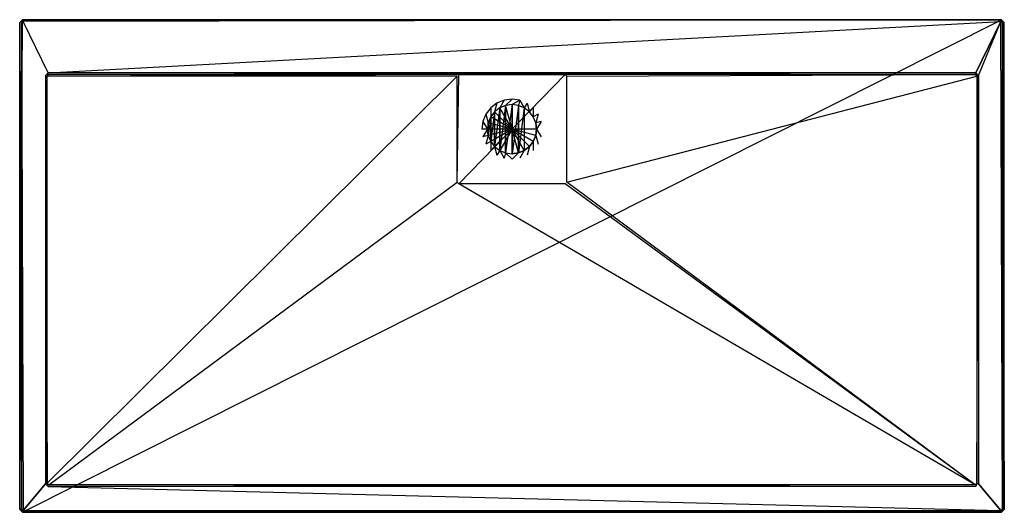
# Model space of a CAD drawing. Extents: x 0 to 1.8, y -0.9 to 0.
import ezdxf

# ---------------------------------------------------------------- set-up
doc = ezdxf.new("R2010")
doc.units = 0
for name, color, linetype in [('L0_D_DA1893SUB2V_13___REPLACEMT', 7, 'CONTINUOUS'), ('L10_D_DA1893SUB2V_12___REPLACEM', 7, 'CONTINUOUS'), ('L11_D_DA1893SUB2V_2___REPLACEMT', 7, 'CONTINUOUS'), ('L12_D_DA1893SUB2V_6___REPLACEMT', 7, 'CONTINUOUS'), ('L13_VERTIEFUNG110___REPLACEMTFO', 7, 'CONTINUOUS'), ('L14_ABLAUF90____REPLACEMTFOREMP', 7, 'CONTINUOUS'), ('L1_D_DA1893SUB2V_1___REPLACEMTF', 7, 'CONTINUOUS'), ('L2_D_DA1893SUB2V_3___REPLACEMTF', 7, 'CONTINUOUS'), ('L3_D_DA1893SUB2V_4___REPLACEMTF', 7, 'CONTINUOUS'), ('L4_D_DA1893SUB2V_5___REPLACEMTF', 7, 'CONTINUOUS'), ('L5_D_DA1893SUB2V_7___REPLACEMTF', 7, 'CONTINUOUS'), ('L6_D_DA1893SUB2V_8___REPLACEMTF', 7, 'CONTINUOUS'), ('L7_D_DA1893SUB2V_9___REPLACEMTF', 7, 'CONTINUOUS'), ('L8_D_DA1893SUB2V_10___REPLACEMT', 7, 'CONTINUOUS'), ('L9_D_DA1893SUB2V_11___REPLACEMT', 7, 'CONTINUOUS')]:
    doc.layers.add(name, color=color, linetype=linetype)

msp = doc.modelspace()

# ---------------------------------------------------------------- linework, layer by layer
at = {"layer": 'L0_D_DA1893SUB2V_13___REPLACEMT', "color": 8}
for points, invisible_edges in [([(0.005, 0, 0.032), (1.795, 0), (0.005, 0), (0.005, 0, 0.032)], 13), ([(1.795, 0), (0.005, 0, 0.032), (1.795, 0, 0.032), (1.795, 0)], 14)]:
    msp.add_3dface(points, dxfattribs=dict(at, invisible_edges=invisible_edges))
at = {"layer": 'L10_D_DA1893SUB2V_12___REPLACEM', "color": 8}
for points, invisible_edges in [([(1.8, -0.005), (1.8, -0.895, 0.032), (1.8, -0.895), (1.8, -0.005)], 13), ([(1.8, -0.895, 0.032), (1.8, -0.005), (1.8, -0.005, 0.032), (1.8, -0.895, 0.032)], 14)]:
    msp.add_3dface(points, dxfattribs=dict(at, invisible_edges=invisible_edges))
at = {"layer": 'L11_D_DA1893SUB2V_2___REPLACEMT', "color": 8}
for points, invisible_edges in [([(0.053, -0.1, 0.015), (0.997, -0.1, 0.005), (0.803, -0.1, 0.005), (0.053, -0.1, 0.015)], 13), ([(0.997, -0.1, 0.005), (0.053, -0.1, 0.015), (1.747, -0.1, 0.015), (0.997, -0.1, 0.005)], 10), ([(1.747, -0.1, 0.015), (0.053, -0.1, 0.015), (0.053, -0.1, 0.032), (1.747, -0.1, 0.015)], 13), ([(1.747, -0.1, 0.015), (0.053, -0.1, 0.032), (1.747, -0.1, 0.032), (1.747, -0.1, 0.015)], 15)]:
    msp.add_3dface(points, dxfattribs=dict(at, invisible_edges=invisible_edges))
at = {"layer": 'L12_D_DA1893SUB2V_6___REPLACEMT', "color": 8}
for points, invisible_edges in [([(0.053, -0.1, 0.015), (0.8, -0.103, 0.005), (0.05, -0.103, 0.015), (0.053, -0.1, 0.015)], 13), ([(0.8, -0.103, 0.005), (0.05, -0.847, 0.015), (0.05, -0.103, 0.015), (0.8, -0.103, 0.005)], 13), ([(0.05, -0.847, 0.015), (0.8, -0.103, 0.005), (0.8, -0.297, 0.005), (0.05, -0.847, 0.015)], 14), ([(0.8, -0.103, 0.005), (0.053, -0.1, 0.015), (0.803, -0.1, 0.005), (0.8, -0.103, 0.005)], 14), ([(0.803, -0.1, 0.005), (0.8, -0.297, 0.005), (0.8, -0.103, 0.005), (0.803, -0.1, 0.005)], 13), ([(0.8, -0.297, 0.005), (0.803, -0.1, 0.005), (0.803, -0.3, 0.005), (0.8, -0.297, 0.005)], 10), ([(0.803, -0.3, 0.005), (0.803, -0.1, 0.005), (0.997, -0.1, 0.005), (0.803, -0.3, 0.005)], 13), ([(0.803, -0.3, 0.005), (0.997, -0.1, 0.005), (0.997, -0.3, 0.005), (0.803, -0.3, 0.005)], 10), ([(0.997, -0.3, 0.005), (0.997, -0.1, 0.005), (1, -0.103, 0.005), (0.997, -0.3, 0.005)], 15), ([(1.747, -0.1, 0.015), (1, -0.103, 0.005), (0.997, -0.1, 0.005), (1.747, -0.1, 0.015)], 13), ([(0.997, -0.3, 0.005), (1, -0.103, 0.005), (1, -0.297, 0.005), (0.997, -0.3, 0.005)], 15), ([(1, -0.103, 0.005), (1.747, -0.1, 0.015), (1.75, -0.103, 0.015), (1, -0.103, 0.005)], 14), ([(1.75, -0.103, 0.015), (1, -0.297, 0.005), (1, -0.103, 0.005), (1.75, -0.103, 0.015)], 13), ([(1, -0.297, 0.005), (1.75, -0.103, 0.015), (1.75, -0.847, 0.015), (1, -0.297, 0.005)], 14), ([(0.8, -0.297, 0.005), (0.053, -0.85, 0.015), (0.05, -0.847, 0.015), (0.8, -0.297, 0.005)], 13), ([(0.053, -0.85, 0.015), (0.8, -0.297, 0.005), (0.803, -0.3, 0.005), (0.053, -0.85, 0.015)], 14), ([(0.803, -0.3, 0.005), (1.747, -0.85, 0.015), (0.053, -0.85, 0.015), (0.803, -0.3, 0.005)], 13), ([(1.747, -0.85, 0.015), (0.803, -0.3, 0.005), (0.997, -0.3, 0.005), (1.747, -0.85, 0.015)], 14), ([(1, -0.297, 0.005), (1.747, -0.85, 0.015), (0.997, -0.3, 0.005), (1, -0.297, 0.005)], 13), ([(1.747, -0.85, 0.015), (1, -0.297, 0.005), (1.75, -0.847, 0.015), (1.747, -0.85, 0.015)], 14)]:
    msp.add_3dface(points, dxfattribs=dict(at, invisible_edges=invisible_edges))
at = {"layer": 'L13_VERTIEFUNG110___REPLACEMTFO', "color": 8}
for points, invisible_edges in [([(0.861029, -0.1775, 0.005), (0.861109, -0.161109, 0.006), (0.852369, -0.1725, 0.006), (0.861029, -0.1775, 0.005)], 13), ([(0.861109, -0.161109, 0.006), (0.861029, -0.1775, 0.005), (0.86818, -0.16818, 0.005), (0.861109, -0.161109, 0.006)], 14), ([(0.86818, -0.16818, 0.005), (0.8725, -0.152369, 0.006), (0.861109, -0.161109, 0.006), (0.86818, -0.16818, 0.005)], 13), ([(0.8725, -0.152369, 0.006), (0.86818, -0.16818, 0.005), (0.8775, -0.161029, 0.005), (0.8725, -0.152369, 0.006)], 14), ([(0.86818, -0.16818, 0.005), (0.86818, -0.23182, 0.005), (0.8775, -0.161029, 0.005), (0.86818, -0.16818, 0.005)], 10), ([(0.8775, -0.161029, 0.005), (0.86818, -0.23182, 0.005), (0.8775, -0.238971, 0.005), (0.8775, -0.161029, 0.005)], 13), ([(0.8775, -0.161029, 0.005), (0.885765, -0.146874, 0.006), (0.8725, -0.152369, 0.006), (0.8775, -0.161029, 0.005)], 13), ([(0.885765, -0.146874, 0.006), (0.8775, -0.161029, 0.005), (0.888353, -0.156533, 0.005), (0.885765, -0.146874, 0.006)], 14), ([(0.8775, -0.161029, 0.005), (0.8775, -0.238971, 0.005), (0.888353, -0.156533, 0.005), (0.8775, -0.161029, 0.005)], 10), ([(0.888353, -0.156533, 0.005), (0.8775, -0.238971, 0.005), (0.888353, -0.243467, 0.005), (0.888353, -0.156533, 0.005)], 13), ([(0.888353, -0.156533, 0.005), (0.9, -0.145, 0.006), (0.885765, -0.146874, 0.006), (0.888353, -0.156533, 0.005)], 13), ([(0.9, -0.145, 0.006), (0.888353, -0.156533, 0.005), (0.9, -0.155, 0.005), (0.9, -0.145, 0.006)], 14), ([(0.888353, -0.156533, 0.005), (0.888353, -0.243467, 0.005), (0.9, -0.155, 0.005), (0.888353, -0.156533, 0.005)], 10), ([(0.9, -0.155, 0.005), (0.888353, -0.243467, 0.005), (0.9, -0.245, 0.005), (0.9, -0.155, 0.005)], 13), ([(0.9, -0.155, 0.005), (0.914235, -0.146874, 0.006), (0.9, -0.145, 0.006), (0.9, -0.155, 0.005)], 13), ([(0.914235, -0.146874, 0.006), (0.9, -0.155, 0.005), (0.911647, -0.156533, 0.005), (0.914235, -0.146874, 0.006)], 14), ([(0.9, -0.155, 0.005), (0.9, -0.245, 0.005), (0.911647, -0.156533, 0.005), (0.9, -0.155, 0.005)], 10), ([(0.911647, -0.156533, 0.005), (0.9, -0.245, 0.005), (0.911647, -0.243467, 0.005), (0.911647, -0.156533, 0.005)], 13), ([(0.9225, -0.161029, 0.005), (0.914235, -0.146874, 0.006), (0.911647, -0.156533, 0.005), (0.9225, -0.161029, 0.005)], 13), ([(0.911647, -0.156533, 0.005), (0.911647, -0.243467, 0.005), (0.9225, -0.161029, 0.005), (0.911647, -0.156533, 0.005)], 10), ([(0.9225, -0.161029, 0.005), (0.911647, -0.243467, 0.005), (0.9225, -0.238971, 0.005), (0.9225, -0.161029, 0.005)], 13), ([(0.914235, -0.146874, 0.006), (0.9225, -0.161029, 0.005), (0.9275, -0.152369, 0.006), (0.914235, -0.146874, 0.006)], 14), ([(0.93182, -0.16818, 0.005), (0.9275, -0.152369, 0.006), (0.9225, -0.161029, 0.005), (0.93182, -0.16818, 0.005)], 13), ([(0.9225, -0.161029, 0.005), (0.9225, -0.238971, 0.005), (0.93182, -0.16818, 0.005), (0.9225, -0.161029, 0.005)], 15), ([(0.9275, -0.152369, 0.006), (0.93182, -0.16818, 0.005), (0.938891, -0.161109, 0.006), (0.9275, -0.152369, 0.006)], 14), ([(0.938971, -0.1775, 0.005), (0.938891, -0.161109, 0.006), (0.93182, -0.16818, 0.005), (0.938971, -0.1775, 0.005)], 13), ([(0.938891, -0.161109, 0.006), (0.938971, -0.1775, 0.005), (0.947631, -0.1725, 0.006), (0.938891, -0.161109, 0.006)], 14), ([(0.856533, -0.188353, 0.005), (0.852369, -0.1725, 0.006), (0.846874, -0.185765, 0.006), (0.856533, -0.188353, 0.005)], 13), ([(0.852369, -0.1725, 0.006), (0.856533, -0.188353, 0.005), (0.861029, -0.1775, 0.005), (0.852369, -0.1725, 0.006)], 14), ([(0.856533, -0.188353, 0.005), (0.856533, -0.211647, 0.005), (0.861029, -0.1775, 0.005), (0.856533, -0.188353, 0.005)], 10), ([(0.861029, -0.1775, 0.005), (0.856533, -0.211647, 0.005), (0.861029, -0.2225, 0.005), (0.861029, -0.1775, 0.005)], 13), ([(0.861029, -0.1775, 0.005), (0.861029, -0.2225, 0.005), (0.86818, -0.16818, 0.005), (0.861029, -0.1775, 0.005)], 10), ([(0.86818, -0.16818, 0.005), (0.861029, -0.2225, 0.005), (0.86818, -0.23182, 0.005), (0.86818, -0.16818, 0.005)], 13), ([(0.93182, -0.16818, 0.005), (0.9225, -0.238971, 0.005), (0.93182, -0.23182, 0.005), (0.93182, -0.16818, 0.005)], 15), ([(0.93182, -0.16818, 0.005), (0.93182, -0.23182, 0.005), (0.938971, -0.1775, 0.005), (0.93182, -0.16818, 0.005)], 15), ([(0.938971, -0.1775, 0.005), (0.93182, -0.23182, 0.005), (0.938971, -0.2225, 0.005), (0.938971, -0.1775, 0.005)], 15), ([(0.943467, -0.188353, 0.005), (0.947631, -0.1725, 0.006), (0.938971, -0.1775, 0.005), (0.943467, -0.188353, 0.005)], 13), ([(0.938971, -0.1775, 0.005), (0.938971, -0.2225, 0.005), (0.943467, -0.188353, 0.005), (0.938971, -0.1775, 0.005)], 15), ([(0.947631, -0.1725, 0.006), (0.943467, -0.188353, 0.005), (0.953126, -0.185765, 0.006), (0.947631, -0.1725, 0.006)], 14), ([(0.855, -0.2, 0.005), (0.846874, -0.185765, 0.006), (0.845, -0.2, 0.006), (0.855, -0.2, 0.005)], 13), ([(0.846874, -0.185765, 0.006), (0.855, -0.2, 0.005), (0.856533, -0.188353, 0.005), (0.846874, -0.185765, 0.006)], 14), ([(0.856533, -0.211647, 0.005), (0.856533, -0.188353, 0.005), (0.855, -0.2, 0.005), (0.856533, -0.211647, 0.005)], 13), ([(0.943467, -0.188353, 0.005), (0.938971, -0.2225, 0.005), (0.943467, -0.211647, 0.005), (0.943467, -0.188353, 0.005)], 15), ([(0.945, -0.2, 0.005), (0.953126, -0.185765, 0.006), (0.943467, -0.188353, 0.005), (0.945, -0.2, 0.005)], 13), ([(0.943467, -0.188353, 0.005), (0.943467, -0.211647, 0.005), (0.945, -0.2, 0.005), (0.943467, -0.188353, 0.005)], 13), ([(0.953126, -0.185765, 0.006), (0.945, -0.2, 0.005), (0.955, -0.2, 0.006), (0.953126, -0.185765, 0.006)], 14), ([(0.846874, -0.214235, 0.006), (0.855, -0.2, 0.005), (0.845, -0.2, 0.006), (0.846874, -0.214235, 0.006)], 13), ([(0.855, -0.2, 0.005), (0.846874, -0.214235, 0.006), (0.856533, -0.211647, 0.005), (0.855, -0.2, 0.005)], 14), ([(0.852369, -0.2275, 0.006), (0.856533, -0.211647, 0.005), (0.846874, -0.214235, 0.006), (0.852369, -0.2275, 0.006)], 13), ([(0.856533, -0.211647, 0.005), (0.852369, -0.2275, 0.006), (0.861029, -0.2225, 0.005), (0.856533, -0.211647, 0.005)], 14), ([(0.947631, -0.2275, 0.006), (0.943467, -0.211647, 0.005), (0.938971, -0.2225, 0.005), (0.947631, -0.2275, 0.006)], 13), ([(0.953126, -0.214235, 0.006), (0.945, -0.2, 0.005), (0.943467, -0.211647, 0.005), (0.953126, -0.214235, 0.006)], 13), ([(0.943467, -0.211647, 0.005), (0.947631, -0.2275, 0.006), (0.953126, -0.214235, 0.006), (0.943467, -0.211647, 0.005)], 14), ([(0.945, -0.2, 0.005), (0.953126, -0.214235, 0.006), (0.955, -0.2, 0.006), (0.945, -0.2, 0.005)], 14), ([(0.861109, -0.238891, 0.006), (0.861029, -0.2225, 0.005), (0.852369, -0.2275, 0.006), (0.861109, -0.238891, 0.006)], 13), ([(0.861029, -0.2225, 0.005), (0.861109, -0.238891, 0.006), (0.86818, -0.23182, 0.005), (0.861029, -0.2225, 0.005)], 14), ([(0.8725, -0.247631, 0.006), (0.86818, -0.23182, 0.005), (0.861109, -0.238891, 0.006), (0.8725, -0.247631, 0.006)], 13), ([(0.86818, -0.23182, 0.005), (0.8725, -0.247631, 0.006), (0.8775, -0.238971, 0.005), (0.86818, -0.23182, 0.005)], 14), ([(0.9275, -0.247631, 0.006), (0.93182, -0.23182, 0.005), (0.9225, -0.238971, 0.005), (0.9275, -0.247631, 0.006)], 13), ([(0.93182, -0.23182, 0.005), (0.9275, -0.247631, 0.006), (0.938891, -0.238891, 0.006), (0.93182, -0.23182, 0.005)], 14), ([(0.938891, -0.238891, 0.006), (0.938971, -0.2225, 0.005), (0.93182, -0.23182, 0.005), (0.938891, -0.238891, 0.006)], 13), ([(0.938971, -0.2225, 0.005), (0.938891, -0.238891, 0.006), (0.947631, -0.2275, 0.006), (0.938971, -0.2225, 0.005)], 14), ([(0.885765, -0.253126, 0.006), (0.8775, -0.238971, 0.005), (0.8725, -0.247631, 0.006), (0.885765, -0.253126, 0.006)], 13), ([(0.8775, -0.238971, 0.005), (0.885765, -0.253126, 0.006), (0.888353, -0.243467, 0.005), (0.8775, -0.238971, 0.005)], 14), ([(0.9, -0.255, 0.006), (0.888353, -0.243467, 0.005), (0.885765, -0.253126, 0.006), (0.9, -0.255, 0.006)], 13), ([(0.888353, -0.243467, 0.005), (0.9, -0.255, 0.006), (0.9, -0.245, 0.005), (0.888353, -0.243467, 0.005)], 14), ([(0.9, -0.255, 0.006), (0.911647, -0.243467, 0.005), (0.9, -0.245, 0.005), (0.9, -0.255, 0.006)], 13), ([(0.911647, -0.243467, 0.005), (0.9, -0.255, 0.006), (0.914235, -0.253126, 0.006), (0.911647, -0.243467, 0.005)], 14), ([(0.914235, -0.253126, 0.006), (0.9225, -0.238971, 0.005), (0.911647, -0.243467, 0.005), (0.914235, -0.253126, 0.006)], 13), ([(0.9225, -0.238971, 0.005), (0.914235, -0.253126, 0.006), (0.9275, -0.247631, 0.006), (0.9225, -0.238971, 0.005)], 14)]:
    msp.add_3dface(points, dxfattribs=dict(at, invisible_edges=invisible_edges))
at = {"layer": 'L14_ABLAUF90____REPLACEMTFOREMP', "color": 8}
for points, invisible_edges in [([(0.9, -0.2, 0.007), (0.8775, -0.161029, 0.006), (0.86818, -0.16818, 0.006), (0.9, -0.2, 0.007)], 14), ([(0.86818, -0.16818, 0.005), (0.8775, -0.161029, 0.006), (0.8775, -0.161029, 0.005), (0.86818, -0.16818, 0.005)], 13), ([(0.8775, -0.161029, 0.006), (0.86818, -0.16818, 0.005), (0.86818, -0.16818, 0.006), (0.8775, -0.161029, 0.006)], 14), ([(0.86818, -0.23182, 0.005), (0.86818, -0.16818, 0.005), (0.8775, -0.161029, 0.005), (0.86818, -0.23182, 0.005)], 10), ([(0.86818, -0.23182, 0.005), (0.8775, -0.161029, 0.005), (0.8775, -0.238971, 0.005), (0.86818, -0.23182, 0.005)], 13), ([(0.9, -0.2, 0.007), (0.888353, -0.156533, 0.006), (0.8775, -0.161029, 0.006), (0.9, -0.2, 0.007)], 14), ([(0.8775, -0.161029, 0.005), (0.888353, -0.156533, 0.006), (0.888353, -0.156533, 0.005), (0.8775, -0.161029, 0.005)], 13), ([(0.888353, -0.156533, 0.006), (0.8775, -0.161029, 0.005), (0.8775, -0.161029, 0.006), (0.888353, -0.156533, 0.006)], 14), ([(0.8775, -0.238971, 0.005), (0.8775, -0.161029, 0.005), (0.888353, -0.156533, 0.005), (0.8775, -0.238971, 0.005)], 10), ([(0.8775, -0.238971, 0.005), (0.888353, -0.156533, 0.005), (0.888353, -0.243467, 0.005), (0.8775, -0.238971, 0.005)], 13), ([(0.9, -0.2, 0.007), (0.9, -0.155, 0.006), (0.888353, -0.156533, 0.006), (0.9, -0.2, 0.007)], 14), ([(0.888353, -0.156533, 0.005), (0.9, -0.155, 0.006), (0.9, -0.155, 0.005), (0.888353, -0.156533, 0.005)], 13), ([(0.9, -0.155, 0.006), (0.888353, -0.156533, 0.005), (0.888353, -0.156533, 0.006), (0.9, -0.155, 0.006)], 14), ([(0.888353, -0.243467, 0.005), (0.888353, -0.156533, 0.005), (0.9, -0.155, 0.005), (0.888353, -0.243467, 0.005)], 10), ([(0.888353, -0.243467, 0.005), (0.9, -0.155, 0.005), (0.9, -0.245, 0.005), (0.888353, -0.243467, 0.005)], 13), ([(0.911647, -0.156533, 0.006), (0.9, -0.155, 0.006), (0.9, -0.2, 0.007), (0.911647, -0.156533, 0.006)], 14), ([(0.9, -0.155, 0.006), (0.911647, -0.156533, 0.005), (0.9, -0.155, 0.005), (0.9, -0.155, 0.006)], 13), ([(0.911647, -0.156533, 0.005), (0.9, -0.155, 0.006), (0.911647, -0.156533, 0.006), (0.911647, -0.156533, 0.005)], 14), ([(0.9, -0.245, 0.005), (0.9, -0.155, 0.005), (0.911647, -0.156533, 0.005), (0.9, -0.245, 0.005)], 10), ([(0.9225, -0.161029, 0.006), (0.911647, -0.156533, 0.006), (0.9, -0.2, 0.007), (0.9225, -0.161029, 0.006)], 14), ([(0.9, -0.245, 0.005), (0.911647, -0.156533, 0.005), (0.911647, -0.243467, 0.005), (0.9, -0.245, 0.005)], 13), ([(0.93182, -0.16818, 0.006), (0.9225, -0.161029, 0.006), (0.9, -0.2, 0.007), (0.93182, -0.16818, 0.006)], 14), ([(0.911647, -0.156533, 0.006), (0.9225, -0.161029, 0.005), (0.911647, -0.156533, 0.005), (0.911647, -0.156533, 0.006)], 13), ([(0.9225, -0.161029, 0.005), (0.911647, -0.156533, 0.006), (0.9225, -0.161029, 0.006), (0.9225, -0.161029, 0.005)], 14), ([(0.911647, -0.243467, 0.005), (0.911647, -0.156533, 0.005), (0.9225, -0.161029, 0.005), (0.911647, -0.243467, 0.005)], 10), ([(0.911647, -0.243467, 0.005), (0.9225, -0.161029, 0.005), (0.9225, -0.238971, 0.005), (0.911647, -0.243467, 0.005)], 13), ([(0.9225, -0.161029, 0.006), (0.93182, -0.16818, 0.005), (0.9225, -0.161029, 0.005), (0.9225, -0.161029, 0.006)], 13), ([(0.93182, -0.16818, 0.005), (0.9225, -0.161029, 0.006), (0.93182, -0.16818, 0.006), (0.93182, -0.16818, 0.005)], 14), ([(0.9225, -0.238971, 0.005), (0.9225, -0.161029, 0.005), (0.93182, -0.16818, 0.005), (0.9225, -0.238971, 0.005)], 15), ([(0.9, -0.2, 0.007), (0.861029, -0.1775, 0.006), (0.856533, -0.188353, 0.006), (0.9, -0.2, 0.007)], 14), ([(0.856533, -0.188353, 0.006), (0.861029, -0.1775, 0.005), (0.856533, -0.188353, 0.005), (0.856533, -0.188353, 0.006)], 13), ([(0.861029, -0.1775, 0.005), (0.856533, -0.188353, 0.006), (0.861029, -0.1775, 0.006), (0.861029, -0.1775, 0.005)], 14), ([(0.856533, -0.211647, 0.005), (0.856533, -0.188353, 0.005), (0.861029, -0.1775, 0.005), (0.856533, -0.211647, 0.005)], 10), ([(0.856533, -0.211647, 0.005), (0.861029, -0.1775, 0.005), (0.861029, -0.2225, 0.005), (0.856533, -0.211647, 0.005)], 13), ([(0.9, -0.2, 0.007), (0.86818, -0.16818, 0.006), (0.861029, -0.1775, 0.006), (0.9, -0.2, 0.007)], 14), ([(0.861029, -0.1775, 0.006), (0.86818, -0.16818, 0.005), (0.861029, -0.1775, 0.005), (0.861029, -0.1775, 0.006)], 13), ([(0.86818, -0.16818, 0.005), (0.861029, -0.1775, 0.006), (0.86818, -0.16818, 0.006), (0.86818, -0.16818, 0.005)], 14), ([(0.861029, -0.2225, 0.005), (0.861029, -0.1775, 0.005), (0.86818, -0.16818, 0.005), (0.861029, -0.2225, 0.005)], 10), ([(0.861029, -0.2225, 0.005), (0.86818, -0.16818, 0.005), (0.86818, -0.23182, 0.005), (0.861029, -0.2225, 0.005)], 13), ([(0.938971, -0.1775, 0.006), (0.93182, -0.16818, 0.006), (0.9, -0.2, 0.007), (0.938971, -0.1775, 0.006)], 14), ([(0.943467, -0.188353, 0.006), (0.938971, -0.1775, 0.006), (0.9, -0.2, 0.007), (0.943467, -0.188353, 0.006)], 14), ([(0.9225, -0.238971, 0.005), (0.93182, -0.16818, 0.005), (0.93182, -0.23182, 0.005), (0.9225, -0.238971, 0.005)], 15), ([(0.93182, -0.16818, 0.005), (0.938971, -0.1775, 0.006), (0.938971, -0.1775, 0.005), (0.93182, -0.16818, 0.005)], 13), ([(0.938971, -0.1775, 0.006), (0.93182, -0.16818, 0.005), (0.93182, -0.16818, 0.006), (0.938971, -0.1775, 0.006)], 14), ([(0.93182, -0.23182, 0.005), (0.93182, -0.16818, 0.005), (0.938971, -0.1775, 0.005), (0.93182, -0.23182, 0.005)], 15), ([(0.93182, -0.23182, 0.005), (0.938971, -0.1775, 0.005), (0.938971, -0.2225, 0.005), (0.93182, -0.23182, 0.005)], 15), ([(0.938971, -0.1775, 0.005), (0.943467, -0.188353, 0.006), (0.943467, -0.188353, 0.005), (0.938971, -0.1775, 0.005)], 13), ([(0.943467, -0.188353, 0.006), (0.938971, -0.1775, 0.005), (0.938971, -0.1775, 0.006), (0.943467, -0.188353, 0.006)], 14), ([(0.938971, -0.2225, 0.005), (0.938971, -0.1775, 0.005), (0.943467, -0.188353, 0.005), (0.938971, -0.2225, 0.005)], 15), ([(0.9, -0.2, 0.007), (0.856533, -0.188353, 0.006), (0.855, -0.2, 0.006), (0.9, -0.2, 0.007)], 14), ([(0.855, -0.2, 0.006), (0.856533, -0.188353, 0.005), (0.855, -0.2, 0.005), (0.855, -0.2, 0.006)], 13), ([(0.856533, -0.188353, 0.005), (0.855, -0.2, 0.006), (0.856533, -0.188353, 0.006), (0.856533, -0.188353, 0.005)], 14), ([(0.856533, -0.188353, 0.005), (0.856533, -0.211647, 0.005), (0.855, -0.2, 0.005), (0.856533, -0.188353, 0.005)], 13), ([(0.945, -0.2, 0.006), (0.943467, -0.188353, 0.006), (0.9, -0.2, 0.007), (0.945, -0.2, 0.006)], 14), ([(0.938971, -0.2225, 0.005), (0.943467, -0.188353, 0.005), (0.943467, -0.211647, 0.005), (0.938971, -0.2225, 0.005)], 15), ([(0.943467, -0.188353, 0.005), (0.945, -0.2, 0.006), (0.945, -0.2, 0.005), (0.943467, -0.188353, 0.005)], 13), ([(0.945, -0.2, 0.006), (0.943467, -0.188353, 0.005), (0.943467, -0.188353, 0.006), (0.945, -0.2, 0.006)], 14), ([(0.943467, -0.211647, 0.005), (0.943467, -0.188353, 0.005), (0.945, -0.2, 0.005), (0.943467, -0.211647, 0.005)], 13), ([(0.9, -0.2, 0.007), (0.855, -0.2, 0.006), (0.856533, -0.211647, 0.006), (0.9, -0.2, 0.007)], 14), ([(0.856533, -0.211647, 0.006), (0.855, -0.2, 0.005), (0.856533, -0.211647, 0.005), (0.856533, -0.211647, 0.006)], 13), ([(0.855, -0.2, 0.005), (0.856533, -0.211647, 0.006), (0.855, -0.2, 0.006), (0.855, -0.2, 0.005)], 14), ([(0.9, -0.2, 0.007), (0.856533, -0.211647, 0.006), (0.861029, -0.2225, 0.006), (0.9, -0.2, 0.007)], 14), ([(0.861029, -0.2225, 0.006), (0.856533, -0.211647, 0.005), (0.861029, -0.2225, 0.005), (0.861029, -0.2225, 0.006)], 13), ([(0.856533, -0.211647, 0.005), (0.861029, -0.2225, 0.006), (0.856533, -0.211647, 0.006), (0.856533, -0.211647, 0.005)], 14), ([(0.9, -0.2, 0.007), (0.861029, -0.2225, 0.006), (0.86818, -0.23182, 0.006), (0.9, -0.2, 0.007)], 14), ([(0.9, -0.2, 0.007), (0.86818, -0.23182, 0.006), (0.8775, -0.238971, 0.006), (0.9, -0.2, 0.007)], 14), ([(0.9, -0.2, 0.007), (0.8775, -0.238971, 0.006), (0.888353, -0.243467, 0.006), (0.9, -0.2, 0.007)], 14), ([(0.9, -0.245, 0.006), (0.9, -0.2, 0.007), (0.888353, -0.243467, 0.006), (0.9, -0.245, 0.006)], 14), ([(0.911647, -0.243467, 0.006), (0.9, -0.2, 0.007), (0.9, -0.245, 0.006), (0.911647, -0.243467, 0.006)], 14), ([(0.9225, -0.238971, 0.006), (0.9, -0.2, 0.007), (0.911647, -0.243467, 0.006), (0.9225, -0.238971, 0.006)], 14), ([(0.93182, -0.23182, 0.006), (0.9, -0.2, 0.007), (0.9225, -0.238971, 0.006), (0.93182, -0.23182, 0.006)], 14), ([(0.938971, -0.2225, 0.006), (0.9, -0.2, 0.007), (0.93182, -0.23182, 0.006), (0.938971, -0.2225, 0.006)], 14), ([(0.943467, -0.211647, 0.006), (0.9, -0.2, 0.007), (0.938971, -0.2225, 0.006), (0.943467, -0.211647, 0.006)], 14), ([(0.945, -0.2, 0.006), (0.9, -0.2, 0.007), (0.943467, -0.211647, 0.006), (0.945, -0.2, 0.006)], 14), ([(0.943467, -0.211647, 0.005), (0.938971, -0.2225, 0.006), (0.938971, -0.2225, 0.005), (0.943467, -0.211647, 0.005)], 13), ([(0.938971, -0.2225, 0.006), (0.943467, -0.211647, 0.005), (0.943467, -0.211647, 0.006), (0.938971, -0.2225, 0.006)], 14), ([(0.945, -0.2, 0.005), (0.943467, -0.211647, 0.006), (0.943467, -0.211647, 0.005), (0.945, -0.2, 0.005)], 13), ([(0.943467, -0.211647, 0.006), (0.945, -0.2, 0.005), (0.945, -0.2, 0.006), (0.943467, -0.211647, 0.006)], 14), ([(0.86818, -0.23182, 0.006), (0.861029, -0.2225, 0.005), (0.86818, -0.23182, 0.005), (0.86818, -0.23182, 0.006)], 13), ([(0.861029, -0.2225, 0.005), (0.86818, -0.23182, 0.006), (0.861029, -0.2225, 0.006), (0.861029, -0.2225, 0.005)], 14), ([(0.8775, -0.238971, 0.005), (0.86818, -0.23182, 0.006), (0.86818, -0.23182, 0.005), (0.8775, -0.238971, 0.005)], 13), ([(0.86818, -0.23182, 0.006), (0.8775, -0.238971, 0.005), (0.8775, -0.238971, 0.006), (0.86818, -0.23182, 0.006)], 14), ([(0.93182, -0.23182, 0.006), (0.9225, -0.238971, 0.005), (0.93182, -0.23182, 0.005), (0.93182, -0.23182, 0.006)], 13), ([(0.9225, -0.238971, 0.005), (0.93182, -0.23182, 0.006), (0.9225, -0.238971, 0.006), (0.9225, -0.238971, 0.005)], 14), ([(0.938971, -0.2225, 0.005), (0.93182, -0.23182, 0.006), (0.93182, -0.23182, 0.005), (0.938971, -0.2225, 0.005)], 13), ([(0.93182, -0.23182, 0.006), (0.938971, -0.2225, 0.005), (0.938971, -0.2225, 0.006), (0.93182, -0.23182, 0.006)], 14), ([(0.888353, -0.243467, 0.005), (0.8775, -0.238971, 0.006), (0.8775, -0.238971, 0.005), (0.888353, -0.243467, 0.005)], 13), ([(0.8775, -0.238971, 0.006), (0.888353, -0.243467, 0.005), (0.888353, -0.243467, 0.006), (0.8775, -0.238971, 0.006)], 14), ([(0.9, -0.245, 0.005), (0.888353, -0.243467, 0.006), (0.888353, -0.243467, 0.005), (0.9, -0.245, 0.005)], 13), ([(0.888353, -0.243467, 0.006), (0.9, -0.245, 0.005), (0.9, -0.245, 0.006), (0.888353, -0.243467, 0.006)], 14), ([(0.911647, -0.243467, 0.006), (0.9, -0.245, 0.005), (0.911647, -0.243467, 0.005), (0.911647, -0.243467, 0.006)], 13), ([(0.9, -0.245, 0.005), (0.911647, -0.243467, 0.006), (0.9, -0.245, 0.006), (0.9, -0.245, 0.005)], 14), ([(0.9225, -0.238971, 0.006), (0.911647, -0.243467, 0.005), (0.9225, -0.238971, 0.005), (0.9225, -0.238971, 0.006)], 13), ([(0.911647, -0.243467, 0.005), (0.9225, -0.238971, 0.006), (0.911647, -0.243467, 0.006), (0.911647, -0.243467, 0.005)], 14)]:
    msp.add_3dface(points, dxfattribs=dict(at, invisible_edges=invisible_edges))
at = {"layer": 'L1_D_DA1893SUB2V_1___REPLACEMTF', "color": 8}
for points, invisible_edges in [([(0.05, -0.103, 0.032), (0.051757, -0.097, 0.035), (0.047, -0.101757, 0.035), (0.05, -0.103, 0.032)], 13), ([(0.05, -0.847, 0.032), (0.047, -0.101757, 0.035), (0.047, -0.848243, 0.035), (0.05, -0.847, 0.032)], 13), ([(0.047, -0.101757, 0.035), (0.05, -0.847, 0.032), (0.05, -0.103, 0.032), (0.047, -0.101757, 0.035)], 14), ([(0.051757, -0.097, 0.035), (0.05, -0.103, 0.032), (0.053, -0.1, 0.032), (0.051757, -0.097, 0.035)], 14), ([(0.053, -0.1, 0.015), (0.05, -0.103, 0.032), (0.05, -0.103, 0.015), (0.053, -0.1, 0.015)], 13), ([(0.05, -0.103, 0.032), (0.053, -0.1, 0.015), (0.053, -0.1, 0.032), (0.05, -0.103, 0.032)], 14), ([(0.053, -0.1, 0.032), (1.748243, -0.097, 0.035), (0.051757, -0.097, 0.035), (0.053, -0.1, 0.032)], 13), ([(1.748243, -0.097, 0.035), (0.053, -0.1, 0.032), (1.747, -0.1, 0.032), (1.748243, -0.097, 0.035)], 14), ([(1.75, -0.103, 0.032), (1.748243, -0.097, 0.035), (1.747, -0.1, 0.032), (1.75, -0.103, 0.032)], 13), ([(1.75, -0.103, 0.015), (1.747, -0.1, 0.032), (1.747, -0.1, 0.015), (1.75, -0.103, 0.015)], 13), ([(1.747, -0.1, 0.032), (1.75, -0.103, 0.015), (1.75, -0.103, 0.032), (1.747, -0.1, 0.032)], 14), ([(1.748243, -0.097, 0.035), (1.75, -0.103, 0.032), (1.753, -0.101757, 0.035), (1.748243, -0.097, 0.035)], 14), ([(1.753, -0.101757, 0.035), (1.75, -0.847, 0.032), (1.753, -0.848243, 0.035), (1.753, -0.101757, 0.035)], 13), ([(1.75, -0.847, 0.032), (1.753, -0.101757, 0.035), (1.75, -0.103, 0.032), (1.75, -0.847, 0.032)], 14), ([(0.051757, -0.853, 0.035), (0.05, -0.847, 0.032), (0.047, -0.848243, 0.035), (0.051757, -0.853, 0.035)], 13), ([(0.05, -0.847, 0.032), (0.051757, -0.853, 0.035), (0.053, -0.85, 0.032), (0.05, -0.847, 0.032)], 14), ([(0.05, -0.847, 0.032), (0.053, -0.85, 0.015), (0.05, -0.847, 0.015), (0.05, -0.847, 0.032)], 13), ([(0.053, -0.85, 0.015), (0.05, -0.847, 0.032), (0.053, -0.85, 0.032), (0.053, -0.85, 0.015)], 14), ([(0.051757, -0.853, 0.035), (1.747, -0.85, 0.032), (0.053, -0.85, 0.032), (0.051757, -0.853, 0.035)], 13), ([(1.747, -0.85, 0.032), (0.051757, -0.853, 0.035), (1.748243, -0.853, 0.035), (1.747, -0.85, 0.032)], 14), ([(1.748243, -0.853, 0.035), (1.75, -0.847, 0.032), (1.747, -0.85, 0.032), (1.748243, -0.853, 0.035)], 13), ([(1.747, -0.85, 0.032), (1.75, -0.847, 0.015), (1.747, -0.85, 0.015), (1.747, -0.85, 0.032)], 13), ([(1.75, -0.847, 0.015), (1.747, -0.85, 0.032), (1.75, -0.847, 0.032), (1.75, -0.847, 0.015)], 14), ([(1.75, -0.847, 0.032), (1.748243, -0.853, 0.035), (1.753, -0.848243, 0.035), (1.75, -0.847, 0.032)], 14)]:
    msp.add_3dface(points, dxfattribs=dict(at, invisible_edges=invisible_edges))
at = {"layer": 'L2_D_DA1893SUB2V_3___REPLACEMTF', "color": 8}
for points, invisible_edges in [([(0.05, -0.103, 0.015), (0.05, -0.847, 0.032), (0.05, -0.847, 0.015), (0.05, -0.103, 0.015)], 13), ([(0.05, -0.847, 0.032), (0.05, -0.103, 0.015), (0.05, -0.103, 0.032), (0.05, -0.847, 0.032)], 14)]:
    msp.add_3dface(points, dxfattribs=dict(at, invisible_edges=invisible_edges))
at = {"layer": 'L3_D_DA1893SUB2V_4___REPLACEMTF', "color": 8}
for points, invisible_edges in [([(0.053, -0.85, 0.032), (1.747, -0.85, 0.015), (0.053, -0.85, 0.015), (0.053, -0.85, 0.032)], 13), ([(1.747, -0.85, 0.015), (0.053, -0.85, 0.032), (1.747, -0.85, 0.032), (1.747, -0.85, 0.015)], 14)]:
    msp.add_3dface(points, dxfattribs=dict(at, invisible_edges=invisible_edges))
at = {"layer": 'L4_D_DA1893SUB2V_5___REPLACEMTF', "color": 8}
for points, invisible_edges in [([(1.75, -0.847, 0.032), (1.75, -0.103, 0.015), (1.75, -0.847, 0.015), (1.75, -0.847, 0.032)], 13), ([(1.75, -0.103, 0.015), (1.75, -0.847, 0.032), (1.75, -0.103, 0.032), (1.75, -0.103, 0.015)], 14)]:
    msp.add_3dface(points, dxfattribs=dict(at, invisible_edges=invisible_edges))
at = {"layer": 'L5_D_DA1893SUB2V_7___REPLACEMTF', "color": 8}
for points, invisible_edges in [([(0.005, 0), (0, -0.895), (0, -0.005), (0.005, 0)], 13), ([(0, -0.895), (0.005, 0), (0.005, -0.9), (0, -0.895)], 10), ([(0.005, -0.9), (0.005, 0), (1.795, 0), (0.005, -0.9)], 13), ([(0.005, -0.9), (1.795, 0), (1.795, -0.9), (0.005, -0.9)], 10), ([(1.795, -0.9), (1.795, 0), (1.8, -0.005), (1.795, -0.9)], 15), ([(1.795, -0.9), (1.8, -0.005), (1.8, -0.895), (1.795, -0.9)], 15)]:
    msp.add_3dface(points, dxfattribs=dict(at, invisible_edges=invisible_edges))
at = {"layer": 'L6_D_DA1893SUB2V_8___REPLACEMTF', "color": 8}
for points, invisible_edges in [([(0.003, -0.006243, 0.035), (0.006243, -0.897, 0.035), (0.006243, -0.003, 0.035), (0.003, -0.006243, 0.035)], 10), ([(0.006243, -0.897, 0.035), (0.003, -0.006243, 0.035), (0.003, -0.893757, 0.035), (0.006243, -0.897, 0.035)], 13), ([(0.006243, -0.003, 0.035), (0.006243, -0.897, 0.035), (0.047, -0.848243, 0.035), (0.006243, -0.003, 0.035)], 13), ([(0.006243, -0.003, 0.035), (0.051757, -0.097, 0.035), (1.793757, -0.003, 0.035), (0.006243, -0.003, 0.035)], 13), ([(0.051757, -0.097, 0.035), (0.006243, -0.003, 0.035), (0.047, -0.101757, 0.035), (0.051757, -0.097, 0.035)], 14), ([(0.047, -0.101757, 0.035), (0.006243, -0.003, 0.035), (0.047, -0.848243, 0.035), (0.047, -0.101757, 0.035)], 15), ([(1.793757, -0.003, 0.035), (0.051757, -0.097, 0.035), (1.748243, -0.097, 0.035), (1.793757, -0.003, 0.035)], 11), ([(1.793757, -0.003, 0.035), (1.748243, -0.097, 0.035), (1.753, -0.101757, 0.035), (1.793757, -0.003, 0.035)], 8), ([(1.793757, -0.003, 0.035), (1.753, -0.101757, 0.035), (1.793757, -0.897, 0.035), (1.793757, -0.003, 0.035)], 15), ([(1.793757, -0.003, 0.035), (1.793757, -0.897, 0.035), (1.797, -0.893757, 0.035), (1.793757, -0.003, 0.035)], 11), ([(1.793757, -0.003, 0.035), (1.797, -0.893757, 0.035), (1.797, -0.006243, 0.035), (1.793757, -0.003, 0.035)], 9), ([(1.753, -0.848243, 0.035), (1.793757, -0.897, 0.035), (1.753, -0.101757, 0.035), (1.753, -0.848243, 0.035)], 10), ([(0.047, -0.848243, 0.035), (0.006243, -0.897, 0.035), (0.051757, -0.853, 0.035), (0.047, -0.848243, 0.035)], 10), ([(0.051757, -0.853, 0.035), (0.006243, -0.897, 0.035), (1.793757, -0.897, 0.035), (0.051757, -0.853, 0.035)], 13), ([(0.051757, -0.853, 0.035), (1.793757, -0.897, 0.035), (1.748243, -0.853, 0.035), (0.051757, -0.853, 0.035)], 10), ([(1.748243, -0.853, 0.035), (1.793757, -0.897, 0.035), (1.753, -0.848243, 0.035), (1.748243, -0.853, 0.035)], 13)]:
    msp.add_3dface(points, dxfattribs=dict(at, invisible_edges=invisible_edges))
at = {"layer": 'L7_D_DA1893SUB2V_9___REPLACEMTF', "color": 8}
for points, invisible_edges in [([(0, -0.005, 0.032), (0.005, 0), (0, -0.005), (0, -0.005, 0.032)], 13), ([(0.005, 0), (0, -0.005, 0.032), (0.005, 0, 0.032), (0.005, 0)], 14), ([(0.003, -0.006243, 0.035), (0.005, 0, 0.032), (0, -0.005, 0.032), (0.003, -0.006243, 0.035)], 13), ([(0.005, 0, 0.032), (0.003, -0.006243, 0.035), (0.006243, -0.003, 0.035), (0.005, 0, 0.032)], 14), ([(0.006243, -0.003, 0.035), (1.795, 0, 0.032), (0.005, 0, 0.032), (0.006243, -0.003, 0.035)], 13), ([(1.795, 0, 0.032), (0.006243, -0.003, 0.035), (1.793757, -0.003, 0.035), (1.795, 0, 0.032)], 14), ([(1.797, -0.006243, 0.035), (1.795, 0, 0.032), (1.793757, -0.003, 0.035), (1.797, -0.006243, 0.035)], 13), ([(1.795, 0), (1.8, -0.005, 0.032), (1.8, -0.005), (1.795, 0)], 13), ([(1.8, -0.005, 0.032), (1.795, 0), (1.795, 0, 0.032), (1.8, -0.005, 0.032)], 14), ([(1.795, 0, 0.032), (1.797, -0.006243, 0.035), (1.8, -0.005, 0.032), (1.795, 0, 0.032)], 14), ([(0.003, -0.893757, 0.035), (0, -0.005, 0.032), (0, -0.895, 0.032), (0.003, -0.893757, 0.035)], 13), ([(0, -0.005, 0.032), (0.003, -0.893757, 0.035), (0.003, -0.006243, 0.035), (0, -0.005, 0.032)], 14), ([(1.797, -0.006243, 0.035), (1.8, -0.895, 0.032), (1.8, -0.005, 0.032), (1.797, -0.006243, 0.035)], 14), ([(1.8, -0.895, 0.032), (1.797, -0.006243, 0.035), (1.797, -0.893757, 0.035), (1.8, -0.895, 0.032)], 13), ([(0.005, -0.9, 0.032), (0.003, -0.893757, 0.035), (0, -0.895, 0.032), (0.005, -0.9, 0.032)], 13), ([(0.005, -0.9, 0.032), (0, -0.895), (0.005, -0.9), (0.005, -0.9, 0.032)], 13), ([(0, -0.895), (0.005, -0.9, 0.032), (0, -0.895, 0.032), (0, -0.895)], 14), ([(0.003, -0.893757, 0.035), (0.005, -0.9, 0.032), (0.006243, -0.897, 0.035), (0.003, -0.893757, 0.035)], 14), ([(1.795, -0.9, 0.032), (0.006243, -0.897, 0.035), (0.005, -0.9, 0.032), (1.795, -0.9, 0.032)], 13), ([(0.006243, -0.897, 0.035), (1.795, -0.9, 0.032), (1.793757, -0.897, 0.035), (0.006243, -0.897, 0.035)], 14), ([(1.795, -0.9, 0.032), (1.797, -0.893757, 0.035), (1.793757, -0.897, 0.035), (1.795, -0.9, 0.032)], 13), ([(1.797, -0.893757, 0.035), (1.795, -0.9, 0.032), (1.8, -0.895, 0.032), (1.797, -0.893757, 0.035)], 14), ([(1.8, -0.895), (1.795, -0.9, 0.032), (1.795, -0.9), (1.8, -0.895)], 13), ([(1.795, -0.9, 0.032), (1.8, -0.895), (1.8, -0.895, 0.032), (1.795, -0.9, 0.032)], 14)]:
    msp.add_3dface(points, dxfattribs=dict(at, invisible_edges=invisible_edges))
at = {"layer": 'L8_D_DA1893SUB2V_10___REPLACEMT', "color": 8}
for points, invisible_edges in [([(0, -0.895, 0.032), (0, -0.005), (0, -0.895), (0, -0.895, 0.032)], 13), ([(0, -0.005), (0, -0.895, 0.032), (0, -0.005, 0.032), (0, -0.005)], 14)]:
    msp.add_3dface(points, dxfattribs=dict(at, invisible_edges=invisible_edges))
at = {"layer": 'L9_D_DA1893SUB2V_11___REPLACEMT', "color": 8}
for points, invisible_edges in [([(1.795, -0.9, 0.032), (0.005, -0.9), (1.795, -0.9), (1.795, -0.9, 0.032)], 13), ([(0.005, -0.9), (1.795, -0.9, 0.032), (0.005, -0.9, 0.032), (0.005, -0.9)], 14)]:
    msp.add_3dface(points, dxfattribs=dict(at, invisible_edges=invisible_edges))

doc.saveas('drawing.dxf')
